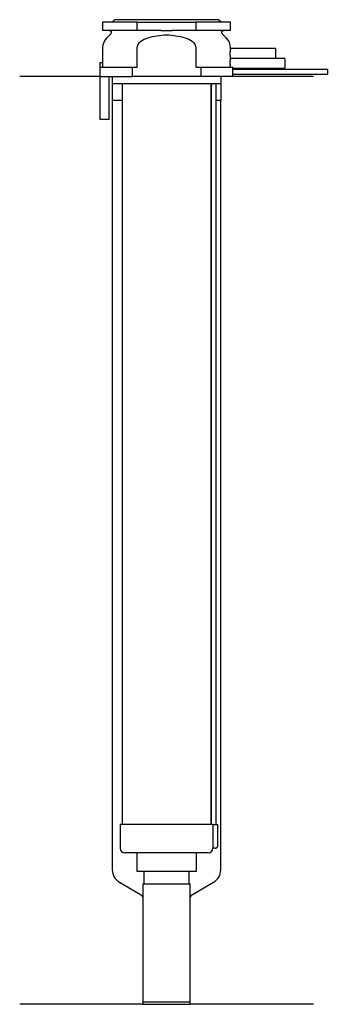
# Model space of a CAD drawing. Header units: millimetres. Extents: x 27 to 91, y 77 to 284.
import ezdxf

# ---------------------------------------------------------------- set-up
doc = ezdxf.new("R2010")
doc.units = ezdxf.units.MM
doc.layers.add('201', color=7, linetype='Continuous')
doc.layers.add('30', color=7, linetype='Continuous')

msp = doc.modelspace()

# ---------------------------------------------------------------- linework, layer by layer
at = {"layer": '201', "color": 113}
for p, q in [((43.43, 272.31), (26.53, 272.31)), ((45.93, 272.31), (46.03, 272.21)), ((46.03, 272.21), (46.03, 267.31)), ((69.03, 272.21), (69.13, 272.31)), ((69.03, 267.31), (69.03, 272.21)), ((88.53, 272.31), (71.53, 272.31)), ((46.03, 267.31), (46.08, 267.31)), ((46.08, 267.31), (46.08, 104.93)), ((46.08, 267.31), (48.13, 267.31)), ((66.93, 267.31), (66.98, 267.31)), ((67.98, 267.31), (68.98, 267.31)), ((68.98, 104.93), (68.98, 267.31)), ((68.98, 267.31), (69.03, 267.31)), ((47.58, 102.34), (52.03, 99.77)), ((63.02, 99.77), (67.48, 102.34)), ((52.53, 98.9), (52.53, 76.58)), ((62.52, 76.58), (62.52, 98.9)), ((52.53, 76.58), (26.53, 76.58)), ((52.53, 76.58), (62.52, 76.58)), ((88.53, 76.58), (62.52, 76.58))]:
    msp.add_line(p, q, dxfattribs=at)
for centre, start, end in [((49.08, 104.93), 180, 240), ((65.98, 104.93), 300, 360)]:
    msp.add_arc(centre, 3, start, end, dxfattribs=at)
at = {"layer": '201', "color": 113, "extrusion": (0, 0, -1)}
for centre, start, end in [((-51.53, 98.9), 120, 180), ((-63.52, 98.9), 0, 60)]:
    msp.add_arc(centre, 1, start, end, dxfattribs=at)
at = {"layer": '30', "color": 113}
for p, q in [((51.34, 283.81), (44.03, 283.81)), ((44.03, 283.81), (44.03, 282.01)), ((46.53, 284.31), (46.03, 283.81)), ((68.53, 284.31), (46.53, 284.31)), ((51.34, 283.81), (63.71, 283.81)), ((51.34, 282.01), (51.34, 283.81)), ((71.03, 283.81), (63.71, 283.81)), ((63.71, 283.81), (63.71, 282.01)), ((69.03, 283.81), (68.53, 284.31)), ((71.03, 282.01), (71.03, 283.81)), ((51.34, 282.01), (44.03, 282.01)), ((45.76, 281.33), (44.9, 280.48)), ((56.43, 282.01), (51.34, 282.01)), ((63.71, 282.01), (58.62, 282.01)), ((71.03, 282.01), (63.71, 282.01)), ((70.15, 280.48), (69.29, 281.33)), ((44.03, 278.35), (44.03, 275.31)), ((51.34, 274.31), (51.34, 278.35)), ((63.71, 278.35), (63.71, 274.31)), ((80.53, 278.21), (71.02, 278.21)), ((71.03, 278.2), (71.03, 278.35)), ((80.53, 278.21), (80.53, 276.21)), ((43.43, 275.31), (44.06, 275.31)), ((43.43, 275.31), (43.43, 263.31)), ((43.53, 272.31), (43.53, 274.31)), ((43.53, 274.31), (50.31, 274.31)), ((44.06, 274.31), (44.06, 275.31)), ((50.31, 274.31), (51.34, 274.31)), ((50.31, 272.31), (50.31, 274.31)), ((63.71, 274.31), (64.74, 274.31)), ((64.74, 274.31), (64.74, 272.31)), ((64.74, 274.31), (71.51, 274.31)), ((82.53, 276.11), (71.02, 276.11)), ((71.03, 276.1), (71.03, 276.21)), ((71.03, 276.21), (80.53, 276.21)), ((82.53, 276.11), (82.53, 274.11)), ((43.53, 272.31), (50.31, 272.31)), ((45.43, 263.31), (45.43, 272.31)), ((46.03, 272.31), (46.03, 270.81)), ((64.74, 272.31), (50.31, 272.31)), ((71.53, 272.31), (64.74, 272.31)), ((69.03, 270.81), (69.03, 272.31)), ((71.53, 273.81), (71.53, 274.11)), ((71.53, 274.11), (82.53, 274.11)), ((91.48, 273.81), (71.53, 273.81)), ((71.53, 272.31), (71.53, 272.81)), ((71.53, 272.81), (91.48, 272.81)), ((91.48, 273.81), (91.48, 272.81)), ((69.03, 270.81), (46.03, 270.81)), ((48.13, 270.81), (48.13, 114.51)), ((66.93, 114.51), (66.93, 270.81)), ((66.98, 270.31), (66.98, 114.51)), ((67.98, 114.51), (67.98, 270.31)), ((43.43, 263.31), (45.43, 263.31)), ((67.29, 114.51), (47.73, 114.51)), ((47.73, 114.51), (47.73, 109.51)), ((67.29, 114.51), (68.33, 114.51)), ((67.29, 114.51), (67.29, 110.01)), ((68.33, 110.01), (68.33, 114.51)), ((66.33, 108.51), (48.73, 108.51)), ((51.23, 108.51), (51.23, 104.69)), ((63.83, 104.69), (63.83, 108.51)), ((67.83, 109.51), (67.32, 109.51)), ((51.23, 104.69), (63.83, 104.69)), ((52.72, 104.69), (52.72, 101.99)), ((62.33, 101.99), (62.33, 104.69)), ((52.53, 101.99), (52.53, 77.09)), ((52.53, 101.99), (62.52, 101.99)), ((62.52, 77.09), (62.52, 101.99)), ((52.53, 77.09), (62.52, 77.09))]:
    msp.add_line(p, q, dxfattribs=at)
for centre, radius, start, end in [((47.03, 278.35), 3, 135, 180), ((68.03, 278.35), 3, 0, 45), ((70.48, 270.31), 3.5, 171.7737, 180), ((48.73, 109.51), 1, 180, 270), ((66.33, 109.51), 1, -90, 0), ((67.83, 110.01), 0.5, -90, 0)]:
    msp.add_arc(centre, radius, start, end, dxfattribs=at)
at = {"layer": '30', "color": 113, "extrusion": (0, 0, -1)}
for centre, radius, start, end in [((-45.48, 281.61), 0.4, 90, 225), ((-69.58, 281.61), 0.4, -45, 90), ((-70.48, 270.31), 2.5, 0, 11.5426)]:
    msp.add_arc(centre, radius, start, end, dxfattribs=at)
at = {"layer": '30', "color": 113}
for points, knots in [([(51.34, 278.35), (51.34, 278.91), (51.7, 279.41), (52.57, 280.09), (53.09, 280.31), (53.61, 280.48)], [0, 0, 0, 0, 0.5, 0.5, 1, 1, 1, 1]), ([(53.61, 280.48), (54.88, 280.87), (56.2, 281.1), (58.86, 281.1), (60.17, 280.87), (61.44, 280.48)], [0, 0, 0, 0, 0.5, 0.5, 1, 1, 1, 1]), ([(56.43, 282.01), (56.79, 282.01), (57.16, 282.01), (57.57, 282.01), (57.61, 282.01), (57.7, 282.01), (57.84, 282.01), (57.98, 282.01), (58.25, 282.01), (58.44, 282.01), (58.62, 282.01)], [0, 0, 0, 0, 0.5, 0.5, 0.5625, 0.5625, 0.625, 0.75, 0.75, 1, 1, 1, 1]), ([(61.44, 280.48), (61.96, 280.31), (62.48, 280.09), (63.35, 279.41), (63.71, 278.91), (63.71, 278.35)], [0, 0, 0, 0, 0.5, 0.5, 1, 1, 1, 1]), ([(71.03, 276.21), (71.03, 276.22), (71.02, 276.22), (71.02, 276.24), (71.02, 276.26), (71.02, 276.31), (71.02, 276.35), (71.01, 276.42), (71.01, 276.46), (71, 276.55), (71, 276.6), (71, 276.71), (71, 276.77), (70.99, 276.89), (70.99, 276.95), (70.99, 277.08), (70.99, 277.15), (70.99, 277.28), (70.99, 277.34), (70.99, 277.47), (70.99, 277.53), (71, 277.66), (71, 277.71), (71, 277.82), (71, 277.87), (71.01, 277.97), (71.01, 278.01), (71.02, 278.08), (71.02, 278.11), (71.02, 278.16), (71.02, 278.18), (71.02, 278.2), (71.02, 278.21), (71.03, 278.21), (71.03, 278.21), (71.03, 278.22)], [0, 0, 0, 0, 0.062498, 0.062498, 0.124996, 0.124996, 0.187494, 0.187494, 0.249992, 0.249992, 0.31249, 0.31249, 0.374988, 0.374988, 0.437486, 0.437486, 0.499984, 0.499984, 0.562482, 0.562482, 0.62498, 0.62498, 0.687478, 0.687478, 0.749976, 0.749976, 0.812474, 0.812474, 0.874972, 0.874972, 0.93747, 0.93747, 0.999968, 0.999968, 1, 1, 1, 1]), ([(71.01, 274.31), (71.01, 274.34), (71.01, 274.38), (71, 274.45), (71, 274.49), (71, 274.58), (71, 274.62), (70.99, 274.72), (70.99, 274.76), (70.99, 274.86), (70.99, 274.92), (70.99, 275.02), (70.99, 275.07), (70.99, 275.17), (70.99, 275.23), (70.99, 275.33), (70.99, 275.38), (70.99, 275.48), (70.99, 275.53), (71, 275.62), (71, 275.66), (71.01, 275.79), (71.01, 275.86), (71.01, 275.95), (71.02, 275.98), (71.02, 276.03), (71.02, 276.05), (71.02, 276.08), (71.02, 276.09), (71.02, 276.11), (71.03, 276.11), (71.03, 276.12)], [0, 0, 0, 0, 0.06253, 0.06253, 0.12506, 0.12506, 0.18759, 0.18759, 0.250121, 0.250121, 0.312651, 0.312651, 0.375181, 0.375181, 0.437711, 0.437711, 0.500241, 0.500241, 0.562771, 0.562771, 0.625301, 0.625301, 0.750362, 0.750362, 0.812892, 0.812892, 0.875422, 0.875422, 0.937952, 0.937952, 1, 1, 1, 1]), ([(71.53, 274.11), (71.52, 274.13), (71.52, 274.2), (71.52, 274.25), (71.51, 274.31)], [0, 0, 0, 0, 0.500941, 1, 1, 1, 1]), ([(71.53, 272.81), (71.52, 272.83), (71.52, 272.84), (71.52, 272.86), (71.52, 272.88), (71.52, 272.92), (71.52, 272.94), (71.52, 273.01), (71.52, 273.06), (71.52, 273.18), (71.52, 273.25), (71.52, 273.35), (71.52, 273.38), (71.52, 273.44), (71.52, 273.47), (71.52, 273.53), (71.52, 273.56), (71.52, 273.62), (71.52, 273.64), (71.52, 273.69), (71.52, 273.71), (71.52, 273.75), (71.52, 273.76), (71.52, 273.79), (71.52, 273.8), (71.53, 273.81), (71.53, 273.81)], [0, 0, 0, 0, 0.124994, 0.124994, 0.187492, 0.187492, 0.249989, 0.249989, 0.374983, 0.374983, 0.499978, 0.499978, 0.562475, 0.562475, 0.624972, 0.624972, 0.687469, 0.687469, 0.749966, 0.749966, 0.812464, 0.812464, 0.874961, 0.874961, 0.937458, 1, 1, 1, 1]), ([(67.29, 110.01), (67.29, 109.96), (67.29, 109.9), (67.29, 109.8), (67.3, 109.75), (67.3, 109.66), (67.3, 109.62), (67.31, 109.56), (67.31, 109.54), (67.32, 109.53), (67.32, 109.52), (67.32, 109.51)], [0, 0, 0, 0, 0.208628, 0.208628, 0.417496, 0.417496, 0.626503, 0.626503, 0.836751, 0.836751, 1, 1, 1, 1])]:
    msp.add_open_spline(points, degree=3, knots=knots, dxfattribs=at)

doc.saveas('drawing.dxf')
